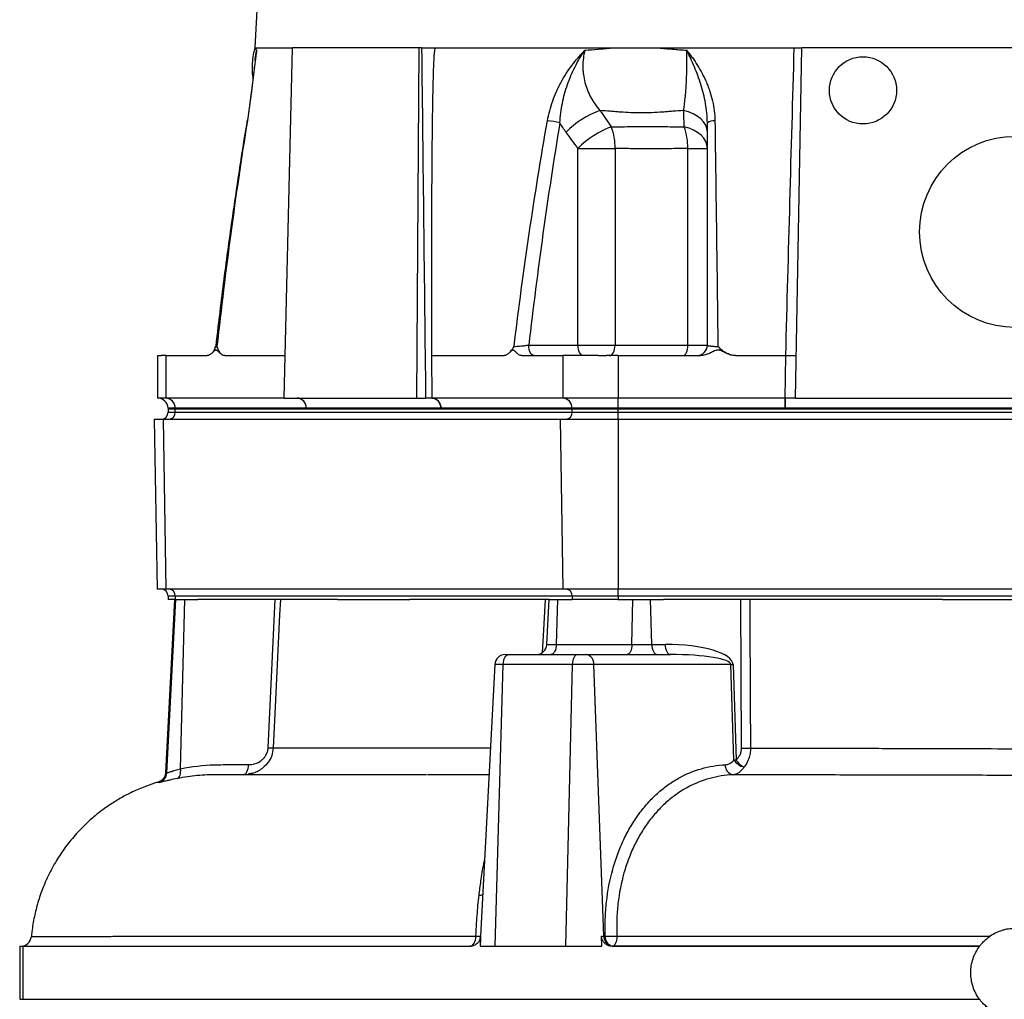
# Model space of a CAD drawing. Header units: millimetres. Extents: x 2439 to 3497, y 1333 to 4508.
# Tile 2 of 8: x 2439 to 2996, y 1818 to 2372. Entities that reach past the tile are written whole.
import ezdxf

# ---------------------------------------------------------------- set-up
doc = ezdxf.new("R2010")
doc.units = ezdxf.units.MM
doc.header["$LTSCALE"] = 2

msp = doc.modelspace()

# ---------------------------------------------------------------- linework, layer by layer
at = {"color": 7, "linetype": 'Continuous', "lineweight": 25}
for p, q in [((2625.21, 3401.1), (2572.21, 2356.33)), ((2572.21, 2356.33), (2593.48, 2356.33)), ((2572.64, 2351.66), (2572.7, 2352)), ((2588.76, 2158.33), (2593.48, 2356.33)), ((2665.11, 2356.33), (2593.48, 2356.33)), ((2663.84, 2158.33), (2665.11, 2356.33)), ((2666.49, 2356.33), (2665.11, 2356.33)), ((2673.73, 2356.33), (2877.81, 2356.33)), ((2878.14, 2158.33), (2881.6, 2356.33)), ((3122.86, 2356.33), (2881.6, 2356.33)), ((2754.98, 2188.33), (2754.98, 2299.55)), ((2754.98, 2299.55), (2775.97, 2299.55)), ((2775.97, 2299.55), (2775.97, 2188.33)), ((2817.18, 2299.55), (2828.19, 2299.55)), ((2817.18, 2188.33), (2817.18, 2299.55)), ((2727.13, 2188.33), (2754.98, 2188.33)), ((2754.98, 2188.33), (2775.97, 2188.33)), ((2775.97, 2188.33), (2817.18, 2188.33)), ((2817.18, 2188.33), (2828.19, 2188.33)), ((2517.05, 2182.35), (2517.05, 2158.33)), ((2521.87, 2182.33), (2521.87, 2158.33)), ((2521.87, 2182.33), (2545.21, 2182.33)), ((2555.09, 2182.33), (2589.33, 2182.33)), ((2672.05, 2182.33), (2713.24, 2182.33)), ((2723.13, 2182.33), (2746.46, 2182.33)), ((2746.46, 2182.33), (2746.46, 2158.33)), ((2777.64, 2182.33), (2777.64, 2158.33)), ((2777.64, 2182.33), (2824.3, 2182.33)), ((2844.08, 2182.33), (2872.56, 2182.33)), ((2872.14, 2158.33), (2872.56, 2182.33)), ((2521.87, 2158.33), (2517.05, 2158.33)), ((2588.76, 2158.33), (2521.87, 2158.33)), ((2588.76, 2158.33), (2663.84, 2158.33)), ((2663.84, 2158.33), (2668.77, 2158.33)), ((2746.46, 2158.33), (2672.24, 2158.33)), ((2777.64, 2158.33), (2746.46, 2158.33)), ((2872.14, 2158.33), (2777.64, 2158.33)), ((2777.64, 2152.54), (2777.64, 2158.33)), ((2872.35, 2158.33), (2872.14, 2158.33)), ((2872.14, 2152.54), (2872.14, 2158.33)), ((2878.14, 2158.33), (2872.35, 2158.33)), ((2872.35, 2152.54), (2872.35, 2158.33)), ((2878.14, 2158.33), (3126.31, 2158.33)), ((2523.04, 2152.54), (2523.05, 2152.33)), ((2523.05, 2152.33), (2523.05, 2150.33)), ((2523.05, 2152.33), (2527.07, 2152.33)), ((2527.06, 2152.54), (2527.07, 2152.33)), ((2601.29, 2152.54), (2527.06, 2152.54)), ((2527.07, 2152.33), (2751.66, 2152.33)), ((2527.07, 2150.33), (2527.07, 2152.33)), ((2677.42, 2152.54), (2601.29, 2152.54)), ((2751.65, 2152.54), (2677.43, 2152.54)), ((2777.64, 2152.54), (2751.65, 2152.54)), ((2751.65, 2152.54), (2751.66, 2152.33)), ((2751.66, 2152.33), (2777.64, 2152.33)), ((2751.66, 2150.33), (2751.66, 2152.33)), ((2872.14, 2152.54), (2777.64, 2152.54)), ((2777.64, 2152.54), (2777.64, 2152.33)), ((2777.64, 2152.33), (3226.82, 2152.33)), ((2777.64, 2150.33), (2777.64, 2152.33)), ((2872.35, 2152.54), (2872.14, 2152.54)), ((3132.1, 2152.54), (2872.35, 2152.54)), ((2515.27, 2146.33), (2516.94, 2050.33)), ((2515.27, 2146.33), (2520.33, 2146.33)), ((2520.33, 2146.33), (2521.78, 2050.33)), ((2520.33, 2146.33), (2744.92, 2146.33)), ((2527.07, 2150.33), (2751.66, 2150.33)), ((2744.92, 2146.33), (2746.37, 2050.33)), ((2744.92, 2146.33), (2777.64, 2146.33)), ((2751.66, 2150.33), (2777.64, 2150.33)), ((2777.64, 2146.33), (2777.64, 2150.33)), ((2777.64, 2150.33), (3226.82, 2150.33)), ((2777.64, 2146.33), (2777.64, 2050.33)), ((2777.64, 2146.33), (3226.82, 2146.33)), ((2521.78, 2050.33), (2516.94, 2050.33)), ((2746.37, 2050.33), (2521.78, 2050.33)), ((2777.64, 2050.33), (2746.37, 2050.33)), ((3226.82, 2050.33), (2777.64, 2050.33)), ((2777.64, 2046.33), (2777.64, 2050.33)), ((2523.05, 2046.33), (2523.05, 2044.33)), ((2751.66, 2046.33), (2527.07, 2046.33)), ((2527.07, 2046.33), (2527.07, 2044.33)), ((2777.64, 2046.33), (2751.66, 2046.33)), ((2751.66, 2046.33), (2751.66, 2044.33)), ((3226.82, 2046.33), (2777.64, 2046.33)), ((2777.64, 2046.33), (2777.64, 2044.33)), ((2526.76, 2044.33), (2521.63, 1946.54)), ((2522.26, 1946.38), (2527.39, 2044.33)), ((2526.99, 2044.33), (2523.05, 2044.33)), ((2526.99, 2044.33), (2527.39, 2044.33)), ((2527.39, 2044.33), (2532.61, 2044.33)), ((2530.11, 1948.75), (2532.61, 2044.33)), ((2532.61, 2044.33), (2539.98, 2044.33)), ((2618.89, 2044.33), (2539.98, 2044.33)), ((2579.65, 1960.5), (2583.65, 2044.33)), ((2618.89, 2044.33), (2659.84, 2044.33)), ((2738.75, 2044.33), (2659.84, 2044.33)), ((2737.42, 2019.02), (2738.75, 2044.33)), ((2738.75, 2044.33), (2743.52, 2044.33)), ((2742.8, 2019.02), (2743.52, 2044.33)), ((2743.52, 2044.33), (2751.74, 2044.33)), ((2777.48, 2044.33), (2751.74, 2044.33)), ((2777.48, 2044.33), (2786.1, 2044.33)), ((2785.49, 2019.02), (2786.1, 2044.33)), ((2786.1, 2044.33), (2796.09, 2044.33)), ((2796.76, 2019.02), (2796.09, 2044.33)), ((2796.09, 2044.33), (2803.45, 2044.33)), ((2961.28, 2044.33), (2803.45, 2044.33)), ((2847.52, 1960.42), (2847.13, 2044.33)), ((2961.28, 2044.33), (3043.17, 2044.33)), ((2737.42, 2019.02), (2742.8, 2019.02)), ((2742.8, 2019.02), (2785.49, 2019.02)), ((2785.49, 2019.02), (2796.76, 2019.02)), ((2796.76, 2019.02), (2804.24, 2019.02)), ((2713.9, 2013.33), (2715.9, 2013.33)), ((2715.9, 2013.33), (2754.72, 2013.33)), ((2754.72, 2013.33), (2759.76, 2013.33)), ((2759.76, 2013.33), (2807.24, 2013.33)), ((2707.91, 2007.65), (2699.86, 1854.02)), ((2708.22, 1848.33), (2712.69, 2007.65)), ((2751.94, 2007.65), (2712.69, 2007.65)), ((2748.07, 1848.33), (2751.94, 2007.65)), ((2763.99, 2007.65), (2751.94, 2007.65)), ((2769.69, 1854.02), (2763.99, 2007.65)), ((2841.47, 2007.65), (2763.99, 2007.65)), ((2843.21, 1953.67), (2841.47, 2007.65)), ((2842.71, 2007.65), (2844.45, 1953.67)), ((2555.82, 1945.33), (2550.85, 1945.33)), ((2517.62, 1941.17), (2517.63, 1941.17)), ((2768.56, 1848.33), (2768.25, 1854.02)), ((2768.25, 1854.02), (2769.69, 1854.02)), ((2769.69, 1854.02), (2770.45, 1854.02)), ((2439.09, 1848.33), (2439.09, 1818.33)), ((2439.09, 1848.33), (2440.79, 1848.33)), ((2440.79, 1848.33), (2440.79, 1818.33)), ((2440.79, 1848.33), (2693.98, 1848.33)), ((2699.6, 1848.33), (2708.22, 1848.33)), ((2708.22, 1848.33), (2748.07, 1848.33)), ((2748.07, 1848.33), (2768.56, 1848.33)), ((2774.32, 1848.33), (2982.23, 1848.33)), ((2439.09, 1818.33), (2440.79, 1818.33)), ((2440.79, 1818.33), (2982.23, 1818.33))]:
    msp.add_line(p, q, dxfattribs=at)
at = {"color": 8, "linetype": 'Continuous', "lineweight": 25}
for p, q in [((2527.06, 2152.54), (2523.04, 2152.54)), ((2523.05, 2150.33), (2527.07, 2150.33)), ((2527.07, 2046.33), (2523.05, 2046.33)), ((2712.69, 2007.65), (2707.91, 2007.65)), ((2521.63, 1946.54), (2522.26, 1946.38)), ((2699.86, 1854.02), (2699.91, 1854.02))]:
    msp.add_line(p, q, dxfattribs=at)
at = {"color": 7, "linetype": 'Continuous', "lineweight": 25, "flags": 128}
for points in [[(2828.19, 2308.71), (2827.95, 2310.7), (2827.24, 2312.64), (2826.08, 2314.49), (2824.49, 2316.21), (2822.51, 2317.74), (2820.19, 2319.06), (2817.58, 2320.13), (2814.75, 2320.93)], [(2828.19, 2299.55), (2827.96, 2301.52), (2827.27, 2303.44), (2826.15, 2305.28), (2824.6, 2306.98), (2822.68, 2308.51), (2820.43, 2309.84), (2817.89, 2310.93), (2815.13, 2311.75)], [(2730.13, 2182.33), (2729.54, 2182.45), (2728.98, 2182.79), (2728.46, 2183.35), (2728.01, 2184.09), (2727.63, 2185), (2727.36, 2186.04), (2727.18, 2187.16), (2727.13, 2188.33)], [(2757.98, 2182.33), (2757.4, 2182.45), (2756.84, 2182.79), (2756.32, 2183.35), (2755.86, 2184.09), (2755.49, 2185), (2755.21, 2186.04), (2755.04, 2187.16), (2754.98, 2188.33)], [(2772.67, 2182.33), (2773.32, 2182.45), (2773.93, 2182.79), (2774.5, 2183.35), (2775, 2184.09), (2775.41, 2185), (2775.72, 2186.04), (2775.9, 2187.16), (2775.97, 2188.33)], [(2814.48, 2182.33), (2815.01, 2182.45), (2815.51, 2182.79), (2815.98, 2183.35), (2816.39, 2184.09), (2816.72, 2185), (2816.97, 2186.04), (2817.12, 2187.16), (2817.18, 2188.33)], [(2672.05, 2182.33), (2672.06, 2181.42), (2672.09, 2177.75), (2672.2, 2163.08), (2672.24, 2158.33)], [(2586.57, 2044.33), (2586.15, 2035.67), (2583.86, 1987.75), (2582.56, 1960.5)], [(2852.26, 2044.33), (2852.29, 2035.67), (2852.5, 1987.75), (2852.62, 1960.42)], [(2742.8, 2019.02), (2742.71, 2017.9), (2742.51, 2016.82), (2742.2, 2015.84), (2741.79, 2014.98), (2741.3, 2014.28), (2740.75, 2013.76), (2740.16, 2013.44), (2739.54, 2013.33)], [(2785.49, 2019.02), (2785.42, 2017.9), (2785.25, 2016.82), (2784.99, 2015.84), (2784.65, 2014.98), (2784.24, 2014.28), (2783.78, 2013.76), (2783.28, 2013.44), (2782.77, 2013.33)], [(2796.76, 2019.02), (2796.84, 2017.9), (2797.03, 2016.82), (2797.31, 2015.84), (2797.69, 2014.98), (2798.13, 2014.28), (2798.64, 2013.76), (2799.19, 2013.44), (2799.75, 2013.33)], [(2804.24, 2019.02), (2804.33, 2017.9), (2804.51, 2016.82), (2804.8, 2015.84), (2805.17, 2014.98), (2805.62, 2014.28), (2806.13, 2013.76), (2806.67, 2013.44), (2807.24, 2013.33)], [(2712.69, 2007.65), (2712.78, 2008.77), (2712.98, 2009.85), (2713.29, 2010.83), (2713.69, 2011.69), (2714.17, 2012.39), (2714.71, 2012.91), (2715.3, 2013.23), (2715.9, 2013.33)], [(2751.94, 2007.65), (2752.02, 2008.77), (2752.19, 2009.85), (2752.46, 2010.83), (2752.8, 2011.69), (2753.22, 2012.39), (2753.69, 2012.91), (2754.19, 2013.23), (2754.72, 2013.33)], [(2565.63, 1945.33), (2566.2, 1945.44), (2566.75, 1945.76), (2567.25, 1946.28), (2567.7, 1946.98), (2568.07, 1947.84), (2568.36, 1948.82), (2568.55, 1949.9), (2568.63, 1951.02)], [(2528.34, 1943.19), (2528.81, 1943.4), (2529.23, 1943.79), (2529.59, 1944.33), (2529.87, 1945.02), (2530.07, 1945.84), (2530.17, 1946.75), (2530.19, 1947.73), (2530.11, 1948.75)], [(2694.04, 1848.33), (2694.64, 1848.44), (2695.22, 1848.76), (2695.76, 1849.29), (2696.23, 1850), (2696.63, 1850.86), (2696.93, 1851.85), (2697.13, 1852.93), (2697.21, 1854.06)], [(2776.98, 1854.06), (2776.92, 1852.93), (2776.77, 1851.85), (2776.56, 1850.86), (2776.27, 1850), (2775.93, 1849.29), (2775.54, 1848.76), (2775.12, 1848.44), (2774.69, 1848.33)]]:
    msp.add_lwpolyline(points, dxfattribs=at)
at = {"color": 8, "linetype": 'Continuous', "lineweight": 25, "flags": 128}
for points in [[(2567.78, 2315.01), (2567.79, 2315.04), (2567.94, 2315.11)], [(2734.99, 2014.59), (2735.29, 2020.4), (2736.54, 2044.33)]]:
    msp.add_lwpolyline(points, dxfattribs=at)
at = {"color": 7, "linetype": 'Continuous', "lineweight": 25}
for centre, radius in [((2916.23, 2332.33), 19), ((3002.23, 2252.33), 54)]:
    msp.add_circle(centre, radius, dxfattribs=at)
for centre, radius, start, end in [((2785.47, 2271.4), 52.72, 110.0179, 134.9481), ((2732.85, 2260.31), 55.01, 77.5267, 84.9309), ((2831.68, 2309.23), 5.93, 82.4358, 126.036), ((2792.47, 2262.27), 52.87, 110.6177, 135.1604), ((2744.38, 2300.36), 31.6, 358.5227, 21.1259), ((2778.8, 2299.38), 38.38, 0.2456, 18.7996), ((2544.01, 2188.33), 6, 314.5181, 353.4208), ((2544.01, 2188.33), 6, 314.6583, 353.4208), ((2712.04, 2188.33), 6, 314.6059, 319.8091), ((2822.19, 2188.33), 6, 270, 0), ((2517.05, 2152.33), 6, 2, 89.9651), ((2521.46, 2152.74), 5.61, 357.9948, 85.7417), ((2595.68, 2152.74), 5.61, 357.9914, 85.7799), ((2671.82, 2152.74), 5.61, 357.9914, 85.7799), ((2746.04, 2152.74), 5.61, 357.9948, 85.7417), ((2519.05, 2150.33), 4, 270, 0), ((2523.32, 2150.08), 3.76, 274.4019, 3.8113), ((2747.9, 2150.08), 3.76, 274.4019, 3.8113), ((2519.05, 2046.33), 4, 0, 90), ((2523.32, 2046.58), 3.76, 356.1887, 85.5981), ((2747.9, 2046.58), 3.76, 356.1887, 85.5981), ((2731.43, 2019.33), 6, 270, 357), ((2713.9, 2007.33), 6, 90, 177), ((2758.77, 2008.18), 5.25, 354.2117, 79.1705), ((2842.09, 2078.68), 71.04, 269.4996, 270.5004), ((2581.1, 1989.44), 28.98, 267.1168, 272.8832), ((2850.07, 2057.61), 97.22, 268.4962, 271.5038), ((2843.75, 1950.59), 5.43, 176.1441, 258.1859), ((2851.45, 1959.23), 9.94, 213.997, 255.1687), ((2843.83, 2024.71), 71.04, 269.4996, 270.5004), ((2854.62, 1960.38), 12.19, 213.4247, 242.0249), ((2516.27, 1946.69), 6, 287.036, 357.0051), ((2439.72, 1854.33), 6, 270.0011, 354.828), ((2693.87, 1854.33), 6, 336.1187, 357), ((2775.49, 1853.73), 5.82, 177.1029, 244.24), ((2775.67, 1853.49), 5.25, 174.2117, 259.1705), ((2773.14, 1944.25), 90.27, 268.2935, 272.4368)]:
    msp.add_arc(centre, radius, start, end, dxfattribs=at)
at = {"color": 8, "linetype": 'Continuous', "lineweight": 25}
for centre, radius, start, end in [((2699.01, 1885), 7.81, 270.056, 285.4737), ((2699.98, 1906.11), 52.12, 266.9554, 269.8674)]:
    msp.add_arc(centre, radius, start, end, dxfattribs=at)
at = {"color": 7, "linetype": 'Continuous', "lineweight": 25}
for centre, major_axis, ratio, start_param, end_param in [((2999.23, 6803.61), (-218.05, 24978.42), 0.015115, 1.749663, 1.757725), ((2802.52, 2007.02), (40.19, 0.56), 0.298259, 0.005416, 1.523853), ((2805.52, 2007.33), (35.95, 0.29), 0.166691, 0.003182, 1.521619)]:
    msp.add_ellipse(centre, major_axis=major_axis, ratio=ratio, start_param=start_param, end_param=end_param, dxfattribs=at)
for points, knots in [([(2572.64, 2351.66), (2572.38, 2349.76), (2571.87, 2345.99), (2571.17, 2339.94), (2570.48, 2334.01), (2569.77, 2328.18), (2569, 2322.5), (2568.35, 2318.04), (2567.91, 2315.56), (2567.81, 2315)], [0, 0, 0, 0, 0.180583, 0.358588, 0.527315, 0.669897, 0.818841, 0.958731, 1, 1, 1, 1]), ([(2573.19, 2355), (2573.16, 2354.83), (2573.14, 2354.66), (2573.08, 2354.32), (2573, 2353.81), (2572.82, 2352.61), (2572.67, 2351.56), (2572.37, 2349.42), (2572.18, 2347.96), (2571.6, 2343.46), (2571.23, 2340.29), (2570.74, 2336.08), (2570.64, 2335.23), (2570.44, 2333.5), (2570.33, 2332.62), (2570.01, 2329.96), (2569.79, 2328.16), (2569.09, 2322.7), (2568.57, 2318.96), (2567.94, 2315.11)], [0, 0, 0, 0, 0.015625, 0.015625, 0.03125, 0.0625, 0.125, 0.125, 0.25, 0.25, 0.5, 0.5, 0.5625, 0.5625, 0.625, 0.625, 0.75, 0.75, 1, 1, 1, 1]), ([(2572.3, 2356.39), (2572.11, 2355.8), (2571.44, 2353.74), (2570.82, 2350.05), (2570.49, 2345.38), (2570.59, 2341.68), (2570.97, 2339.6), (2571.07, 2339.07)], [0, 0, 0, 0, 0.106195, 0.370949, 0.638464, 0.907802, 1, 1, 1, 1]), ([(2572.49, 2356.33), (2572.52, 2356.23), (2572.54, 2356.11), (2572.62, 2355.89), (2572.77, 2355.55), (2573, 2355.22), (2573.19, 2355)], [0, 0, 0, 0, 0.25, 0.25, 0.5, 1, 1, 1, 1]), ([(2666.49, 2356.33), (2667.06, 2356.33), (2667.67, 2356.33), (2668.97, 2356.33), (2669.62, 2356.33), (2670.93, 2356.33), (2671.55, 2356.33), (2672.44, 2356.33), (2672.72, 2356.33), (2673.25, 2356.33), (2673.5, 2356.33), (2673.73, 2356.33)], [0, 0, 0, 0, 0.25, 0.25, 0.5, 0.5, 0.75, 0.75, 0.875, 0.875, 1, 1, 1, 1]), ([(2674.07, 2356.33), (2674.02, 2356.08), (2673.93, 2355.59), (2673.82, 2354.83), (2673.71, 2354.07), (2673.62, 2353.31), (2673.54, 2352.53), (2673.48, 2351.76), (2673.42, 2350.84), (2673.36, 2349.75), (2673.3, 2348.44), (2673.24, 2347.02), (2673.14, 2344.36), (2673, 2340.21), (2672.82, 2333.24), (2672.64, 2324), (2672.44, 2310.08), (2672.26, 2291.64), (2672.12, 2268.54), (2672.03, 2242.44), (2672.01, 2213.46), (2672.04, 2193.07), (2672.05, 2182.33)], [0, 0, 0, 0, 0.004434, 0.008872, 0.013319, 0.017776, 0.022248, 0.026738, 0.031249, 0.038086, 0.045596, 0.053782, 0.062642, 0.091414, 0.125362, 0.18278, 0.250622, 0.365307, 0.500592, 0.64856, 0.815029, 1, 1, 1, 1]), ([(2737.71, 2315.11), (2738.39, 2318.95), (2739.4, 2322.69), (2741.34, 2328.14), (2742.06, 2329.93), (2743.25, 2332.59), (2743.66, 2333.47), (2744.52, 2335.19), (2744.96, 2336.05), (2747.24, 2340.24), (2749.3, 2343.42), (2752.68, 2347.93), (2753.86, 2349.4), (2755.7, 2351.54), (2756.33, 2352.25), (2757.28, 2353.29), (2757.6, 2353.64), (2758.25, 2354.32), (2758.58, 2354.66), (2758.9, 2355)], [0, 0, 0, 0, 0.25, 0.25, 0.375, 0.375, 0.4375, 0.4375, 0.5, 0.5, 0.75, 0.75, 0.875, 0.875, 0.9375, 0.9375, 0.96875, 0.96875, 1, 1, 1, 1]), ([(2744.73, 2314.02), (2744.92, 2317.74), (2745.41, 2321.39), (2746.5, 2326.79), (2746.92, 2328.57), (2747.9, 2332.12), (2748.44, 2333.87), (2750.24, 2339.03), (2751.66, 2342.36), (2754.12, 2347.22), (2754.99, 2348.81), (2756.4, 2351.16), (2756.88, 2351.94), (2757.62, 2353.1), (2757.87, 2353.48), (2758.38, 2354.24), (2758.64, 2354.62), (2758.9, 2355)], [0, 0, 0, 0, 0.25, 0.25, 0.375, 0.375, 0.5, 0.5, 0.75, 0.75, 0.875, 0.875, 0.9375, 0.9375, 0.96875, 0.96875, 1, 1, 1, 1]), ([(2758.9, 2355), (2758.12, 2352.01), (2757.73, 2348.97), (2757.74, 2345.1), (2757.76, 2344.32), (2757.86, 2342.78), (2757.94, 2342.02), (2758.24, 2339.75), (2758.53, 2338.25), (2759.3, 2335.31), (2759.77, 2333.86), (2760.91, 2331), (2761.56, 2329.62), (2763.71, 2325.64), (2765.44, 2323.19), (2767.42, 2320.93)], [0, 0, 0, 0, 0.25, 0.25, 0.3125, 0.3125, 0.375, 0.375, 0.5, 0.5, 0.625, 0.625, 0.75, 0.75, 1, 1, 1, 1]), ([(2758.9, 2355), (2761.42, 2355.22), (2763.96, 2355.44), (2767.8, 2355.77), (2769.08, 2355.89), (2771.66, 2356.11), (2772.95, 2356.23), (2774.25, 2356.33)], [0, 0, 0, 0, 0.5, 0.5, 0.75, 0.75, 1, 1, 1, 1]), ([(2800.47, 2356.33), (2801.79, 2356.23), (2803.11, 2356.11), (2805.77, 2355.89), (2809.77, 2355.55), (2813.81, 2355.22), (2816.52, 2355)], [0, 0, 0, 0, 0.25, 0.25, 0.5, 1, 1, 1, 1]), ([(2814.75, 2320.93), (2815.11, 2323.19), (2815.43, 2325.64), (2815.76, 2328.96), (2815.82, 2329.64), (2815.94, 2331.01), (2816, 2331.72), (2816.16, 2333.86), (2816.25, 2335.31), (2816.41, 2338.25), (2816.47, 2339.75), (2816.54, 2342.02), (2816.56, 2342.79), (2816.59, 2344.33), (2816.61, 2345.1), (2816.65, 2348.97), (2816.61, 2352.01), (2816.52, 2355)], [0, 0, 0, 0, 0.25, 0.25, 0.3125, 0.3125, 0.375, 0.375, 0.5, 0.5, 0.625, 0.625, 0.6875, 0.6875, 0.75, 0.75, 1, 1, 1, 1]), ([(2816.52, 2355), (2816.65, 2354.83), (2816.79, 2354.66), (2817.06, 2354.32), (2817.47, 2353.81), (2818.4, 2352.61), (2819.18, 2351.56), (2820.72, 2349.42), (2821.7, 2347.96), (2824.51, 2343.46), (2826.19, 2340.29), (2827.99, 2336.08), (2828.33, 2335.23), (2828.99, 2333.5), (2829.3, 2332.62), (2830.17, 2329.96), (2830.67, 2328.16), (2831.92, 2322.7), (2832.41, 2318.96), (2832.46, 2315.11)], [0, 0, 0, 0, 0.015625, 0.015625, 0.03125, 0.0625, 0.125, 0.125, 0.25, 0.25, 0.5, 0.5, 0.5625, 0.5625, 0.625, 0.625, 0.75, 0.75, 1, 1, 1, 1]), ([(2828.19, 2314.02), (2828.19, 2317.74), (2827.82, 2321.39), (2826.86, 2326.79), (2826.47, 2328.57), (2825.58, 2332.12), (2825.08, 2333.87), (2823.46, 2339.03), (2822.22, 2342.36), (2820.19, 2347.22), (2819.48, 2348.81), (2818.39, 2351.16), (2818.02, 2351.94), (2817.46, 2353.1), (2817.27, 2353.48), (2816.9, 2354.24), (2816.71, 2354.62), (2816.52, 2355)], [0, 0, 0, 0, 0.25, 0.25, 0.375, 0.375, 0.5, 0.5, 0.75, 0.75, 0.875, 0.875, 0.9375, 0.9375, 0.96875, 0.96875, 1, 1, 1, 1]), ([(2872.57, 2182.33), (2873.33, 2211.36), (2874.12, 2240.37), (2875.71, 2298.37), (2876.53, 2327.36), (2877.34, 2356.33)], [0, 0, 0, 0, 0.5, 0.5, 1, 1, 1, 1]), ([(2877.81, 2356.33), (2877.93, 2356.33), (2878.18, 2356.33), (2878.42, 2356.33), (2878.54, 2356.33)], [0, 0, 0, 0, 0.499301, 1, 1, 1, 1]), ([(2878.54, 2356.33), (2879, 2356.33), (2879.43, 2356.33), (2879.99, 2356.33), (2880.17, 2356.33), (2880.5, 2356.33), (2880.65, 2356.33), (2881.05, 2356.33), (2881.25, 2356.33), (2881.53, 2356.33), (2881.6, 2356.33), (2881.6, 2356.33)], [0, 0, 0, 0, 0.25, 0.25, 0.375, 0.375, 0.5, 0.5, 0.75, 0.75, 1, 1, 1, 1]), ([(2814.75, 2320.93), (2812.73, 2320.78), (2809.71, 2320.56), (2806.72, 2320.33), (2804.73, 2320.18), (2803.73, 2320.1), (2798.77, 2319.76), (2794.81, 2319.59), (2786.9, 2319.59), (2782.96, 2319.76), (2778.07, 2320.1), (2777.09, 2320.18), (2775.15, 2320.33), (2774.17, 2320.41), (2771.27, 2320.63), (2769.34, 2320.78), (2767.42, 2320.93)], [0, 0, 0, 0, 0.125, 0.1875, 0.1875, 0.25, 0.25, 0.5, 0.5, 0.75, 0.75, 0.8125, 0.8125, 0.875, 0.875, 1, 1, 1, 1]), ([(2567.76, 2315.01), (2567.69, 2314.58), (2565.73, 2303.09), (2562.15, 2280.09), (2557.16, 2245.35), (2553.11, 2214.4), (2550.86, 2194.92), (2550.02, 2187.64)], [0, 0, 0, 0, 0.010316, 0.272275, 0.543167, 0.829185, 1, 1, 1, 1]), ([(2567.94, 2315.11), (2564.5, 2293.96), (2561.39, 2272.74), (2555.69, 2230.2), (2553.1, 2208.88), (2550.72, 2187.53)], [0, 0, 0, 0, 0.5, 0.5, 1, 1, 1, 1]), ([(2718.82, 2187.53), (2721.44, 2208.88), (2724.29, 2230.2), (2730.55, 2272.74), (2733.96, 2293.96), (2737.71, 2315.11)], [0, 0, 0, 0, 0.5, 0.5, 1, 1, 1, 1]), ([(2744.73, 2314.02), (2741.26, 2293.18), (2738.1, 2272.27), (2732.27, 2230.36), (2729.6, 2209.36), (2727.13, 2188.33)], [0, 0, 0, 0, 0.5, 0.5, 1, 1, 1, 1]), ([(2828.19, 2188.33), (2828.19, 2209.36), (2828.19, 2230.36), (2828.19, 2272.27), (2828.19, 2293.18), (2828.19, 2314.02)], [0, 0, 0, 0, 0.5, 0.5, 1, 1, 1, 1]), ([(2832.46, 2315.11), (2832.77, 2293.96), (2833.06, 2272.74), (2833.62, 2230.2), (2833.89, 2208.88), (2834.13, 2187.53)], [0, 0, 0, 0, 0.5, 0.5, 1, 1, 1, 1]), ([(2773.85, 2311.75), (2775.5, 2311.76), (2777.15, 2311.77), (2780.46, 2311.8), (2782.13, 2311.81), (2787.15, 2311.83), (2790.55, 2311.84), (2797.44, 2311.84), (2800.93, 2311.83), (2806.22, 2311.81), (2807.99, 2311.8), (2811.55, 2311.77), (2813.34, 2311.76), (2815.13, 2311.75)], [0, 0, 0, 0, 0.125, 0.125, 0.25, 0.25, 0.5, 0.5, 0.75, 0.75, 0.875, 0.875, 1, 1, 1, 1]), ([(2817.18, 2299.55), (2813.63, 2299.48), (2810.11, 2299.4), (2803.13, 2299.28), (2799.66, 2299.24), (2792.79, 2299.24), (2789.38, 2299.28), (2782.63, 2299.4), (2779.28, 2299.48), (2775.97, 2299.55)], [0, 0, 0, 0, 0.25, 0.25, 0.5, 0.5, 0.75, 0.75, 1, 1, 1, 1]), ([(2555.09, 2182.33), (2554.66, 2182.33), (2554.23, 2182.46), (2553.39, 2182.9), (2552.98, 2183.22), (2552.19, 2183.93), (2551.81, 2184.34), (2551.22, 2184.89), (2551.02, 2185.06), (2550.71, 2185.26), (2550.61, 2185.32), (2550.39, 2185.4), (2550.28, 2185.42), (2550.06, 2185.43), (2549.95, 2185.41), (2549.74, 2185.34), (2549.63, 2185.29), (2549.31, 2185.1), (2549.11, 2184.92), (2548.52, 2184.37), (2548.13, 2183.96), (2547.33, 2183.23), (2546.93, 2182.92), (2546.09, 2182.47), (2545.65, 2182.33), (2545.21, 2182.33)], [0, 0, 0, 0, 0.125, 0.125, 0.25, 0.25, 0.375, 0.375, 0.4375, 0.4375, 0.46875, 0.46875, 0.5, 0.5, 0.53125, 0.53125, 0.5625, 0.5625, 0.625, 0.625, 0.75, 0.75, 0.875, 0.875, 1, 1, 1, 1]), ([(2555.09, 2182.33), (2554.61, 2182.33), (2554.15, 2182.49), (2553.28, 2183.06), (2552.89, 2183.46), (2552.17, 2184.42), (2551.85, 2184.98), (2551.4, 2185.9), (2551.26, 2186.21), (2550.99, 2186.86), (2550.85, 2187.2), (2550.72, 2187.53)], [0, 0, 0, 0, 0.25, 0.25, 0.5, 0.5, 0.75, 0.75, 0.875, 0.875, 1, 1, 1, 1]), ([(2723.13, 2182.33), (2722.69, 2182.33), (2722.27, 2182.46), (2721.43, 2182.9), (2721.02, 2183.22), (2720.23, 2183.93), (2719.85, 2184.34), (2719.26, 2184.89), (2719.06, 2185.06), (2718.75, 2185.26), (2718.64, 2185.32), (2718.43, 2185.4), (2718.32, 2185.42), (2718.1, 2185.43), (2717.99, 2185.41), (2717.77, 2185.34), (2717.66, 2185.29), (2717.35, 2185.1), (2717.15, 2184.92), (2716.55, 2184.37), (2716.16, 2183.96), (2715.37, 2183.23), (2714.96, 2182.92), (2714.12, 2182.47), (2713.68, 2182.33), (2713.24, 2182.33)], [0, 0, 0, 0, 0.125, 0.125, 0.25, 0.25, 0.375, 0.375, 0.4375, 0.4375, 0.46875, 0.46875, 0.5, 0.5, 0.53125, 0.53125, 0.5625, 0.5625, 0.625, 0.625, 0.75, 0.75, 0.875, 0.875, 1, 1, 1, 1]), ([(2716.58, 2184.5), (2716.7, 2184.6), (2717.5, 2185.32), (2718.2, 2186.56), (2718.82, 2187.52), (2718.82, 2187.53)], [0, 0, 0, 0, 0.1454919, 0.9954877, 1, 1, 1, 1]), ([(2718.82, 2187.53), (2719.23, 2187.53), (2719.78, 2187.55), (2720.73, 2187.62), (2721.08, 2187.64), (2721.8, 2187.7), (2722.17, 2187.74), (2722.94, 2187.81), (2723.34, 2187.85), (2724.12, 2187.94), (2724.52, 2187.98), (2725.3, 2188.08), (2725.69, 2188.13), (2726.43, 2188.23), (2726.78, 2188.28), (2727.13, 2188.33)], [0, 0, 0, 0, 0.25, 0.25, 0.375, 0.375, 0.5, 0.5, 0.625, 0.625, 0.75, 0.75, 0.875, 0.875, 1, 1, 1, 1]), ([(2844.08, 2182.33), (2843.21, 2182.33), (2842.35, 2182.46), (2840.68, 2182.9), (2839.86, 2183.22), (2838.28, 2183.93), (2837.52, 2184.34), (2836.34, 2184.89), (2835.94, 2185.06), (2835.32, 2185.26), (2835.11, 2185.32), (2834.68, 2185.4), (2834.46, 2185.42), (2834.02, 2185.43), (2833.8, 2185.41), (2833.37, 2185.34), (2833.15, 2185.29), (2832.52, 2185.1), (2832.12, 2184.92), (2830.93, 2184.37), (2830.15, 2183.96), (2828.56, 2183.23), (2827.75, 2182.92), (2826.07, 2182.47), (2825.19, 2182.33), (2824.3, 2182.33)], [0, 0, 0, 0, 0.125, 0.125, 0.25, 0.25, 0.375, 0.375, 0.4375, 0.4375, 0.46875, 0.46875, 0.5, 0.5, 0.53125, 0.53125, 0.5625, 0.5625, 0.625, 0.625, 0.75, 0.75, 0.875, 0.875, 1, 1, 1, 1]), ([(2828.19, 2188.33), (2828.19, 2188.28), (2828.23, 2188.23), (2828.38, 2188.13), (2828.48, 2188.08), (2828.77, 2187.98), (2828.95, 2187.94), (2829.37, 2187.85), (2829.62, 2187.81), (2830.16, 2187.74), (2830.46, 2187.7), (2831.11, 2187.64), (2831.46, 2187.62), (2832.54, 2187.55), (2833.33, 2187.53), (2834.13, 2187.53)], [0, 0, 0, 0, 0.125, 0.125, 0.25, 0.25, 0.375, 0.375, 0.5, 0.5, 0.625, 0.625, 0.75, 0.75, 1, 1, 1, 1]), ([(2844.08, 2182.33), (2843.11, 2182.33), (2842.16, 2182.49), (2840.31, 2183.06), (2839.44, 2183.46), (2837.79, 2184.42), (2837, 2184.98), (2835.89, 2185.9), (2835.53, 2186.21), (2834.82, 2186.86), (2834.47, 2187.2), (2834.13, 2187.53)], [0, 0, 0, 0, 0.25, 0.25, 0.5, 0.5, 0.75, 0.75, 0.875, 0.875, 1, 1, 1, 1]), ([(2517.13, 2182.33), (2517.1, 2182.33), (2516.91, 2182.33), (2517.43, 2182.33), (2517.87, 2182.33)], [0, 0, 0, 0, 0.13961, 1, 1, 1, 1]), ([(2517.87, 2182.33), (2517.92, 2182.33), (2518.04, 2182.33), (2518.23, 2182.33), (2518.43, 2182.33), (2518.65, 2182.33), (2518.88, 2182.33), (2519.05, 2182.33), (2519.14, 2182.33)], [0, 0, 0, 0, 0.166794, 0.333435, 0.5, 0.666565, 0.833206, 1, 1, 1, 1]), ([(2521.87, 2182.33), (2521.74, 2182.33), (2521.47, 2182.33), (2521.09, 2182.33), (2520.72, 2182.33), (2520.37, 2182.33), (2520.03, 2182.33), (2519.72, 2182.33), (2519.42, 2182.33), (2519.23, 2182.33), (2519.14, 2182.33)], [0, 0, 0, 0, 0.1250078, 0.2498849, 0.3746954, 0.4995038, 0.6243743, 0.7493712, 0.8745585, 1, 1, 1, 1]), ([(2766.66, 2182.33), (2766.4, 2182.33), (2765.88, 2182.33), (2765.1, 2182.33), (2764.32, 2182.33), (2763.56, 2182.33), (2762.8, 2182.33), (2762.05, 2182.33), (2761.31, 2182.33), (2759.85, 2182.33), (2757.71, 2182.33), (2755.03, 2182.33), (2752.54, 2182.33), (2750.64, 2182.33), (2749.24, 2182.33), (2748.24, 2182.33), (2747.31, 2182.33), (2746.75, 2182.33), (2746.46, 2182.33)], [0, 0, 0, 0, 0.031278, 0.062496, 0.093671, 0.124817, 0.155953, 0.187093, 0.218256, 0.249456, 0.373927, 0.499002, 0.624284, 0.749251, 0.812094, 0.874744, 0.937335, 1, 1, 1, 1]), ([(2766.66, 2182.33), (2766.91, 2182.33), (2767.4, 2182.33), (2768.14, 2182.33), (2768.88, 2182.33), (2769.63, 2182.33), (2770.39, 2182.33), (2770.89, 2182.33), (2771.14, 2182.33)], [0, 0, 0, 0, 0.166794, 0.333435, 0.5, 0.666565, 0.833206, 1, 1, 1, 1]), ([(2777.64, 2182.33), (2777.37, 2182.33), (2776.82, 2182.33), (2776.01, 2182.33), (2775.19, 2182.33), (2774.38, 2182.33), (2773.57, 2182.33), (2772.76, 2182.33), (2771.95, 2182.33), (2771.41, 2182.33), (2771.14, 2182.33)], [0, 0, 0, 0, 0.125008, 0.249885, 0.374695, 0.499504, 0.624374, 0.749371, 0.874559, 1, 1, 1, 1]), ([(2872.57, 2182.33), (2872.96, 2182.33), (2873.35, 2182.32), (2874.12, 2182.31), (2874.5, 2182.31), (2875.23, 2182.31), (2875.57, 2182.31), (2876.22, 2182.31), (2876.53, 2182.32), (2877.08, 2182.32), (2877.33, 2182.33), (2877.77, 2182.35), (2877.96, 2182.35), (2878.25, 2182.37), (2878.37, 2182.38), (2878.52, 2182.41), (2878.56, 2182.42), (2878.56, 2182.43)], [0, 0, 0, 0, 0.125, 0.125, 0.25, 0.25, 0.375, 0.375, 0.5, 0.5, 0.625, 0.625, 0.75, 0.75, 0.875, 0.875, 1, 1, 1, 1]), ([(2601.29, 2152.54), (2601.26, 2153.31), (2601.11, 2154.07), (2600.57, 2155.48), (2600.18, 2156.12), (2599.23, 2157.18), (2598.66, 2157.61), (2597.43, 2158.18), (2596.76, 2158.33), (2596.1, 2158.33)], [0, 0, 0, 0, 0.25, 0.25, 0.5, 0.5, 0.75, 0.75, 1, 1, 1, 1]), ([(2672.23, 2158.33), (2671.63, 2158.33), (2671.03, 2158.33), (2670.15, 2158.33), (2669.86, 2158.33), (2669.3, 2158.33), (2669.03, 2158.33), (2668.77, 2158.33)], [0, 0, 0, 0, 0.5, 0.5, 0.75, 0.75, 1, 1, 1, 1]), ([(2672.24, 2158.33), (2672.9, 2158.33), (2673.56, 2158.18), (2674.8, 2157.61), (2675.36, 2157.18), (2676.32, 2156.12), (2676.71, 2155.48), (2677.25, 2154.07), (2677.4, 2153.31), (2677.43, 2152.54)], [0, 0, 0, 0, 0.25, 0.25, 0.5, 0.5, 0.75, 0.75, 1, 1, 1, 1]), ([(2568.63, 1951.02), (2569.88, 1951.02), (2571.12, 1951.21), (2573.55, 1951.99), (2574.7, 1952.56), (2576.29, 1953.78), (2576.79, 1954.23), (2577.69, 1955.25), (2578.11, 1955.82), (2578.63, 1956.73), (2578.78, 1957.04), (2579.06, 1957.7), (2579.19, 1958.04), (2579.49, 1959.06), (2579.61, 1959.77), (2579.65, 1960.5)], [0, 0, 0, 0, 0.25, 0.25, 0.5, 0.5, 0.625, 0.625, 0.75, 0.75, 0.8125, 0.8125, 0.875, 0.875, 1, 1, 1, 1]), ([(2844.45, 1953.67), (2844.9, 1954.07), (2845.32, 1954.52), (2846.07, 1955.51), (2846.4, 1956.05), (2846.95, 1957.2), (2847.16, 1957.82), (2847.45, 1959.09), (2847.52, 1959.75), (2847.52, 1960.42)], [0, 0, 0, 0, 0.25, 0.25, 0.5, 0.5, 0.75, 0.75, 1, 1, 1, 1]), ([(2852.62, 1960.42), (2852.62, 1959.38), (2852.53, 1958.36), (2852.19, 1956.36), (2851.94, 1955.38), (2851.46, 1954), (2851.28, 1953.55), (2850.89, 1952.68), (2850.67, 1952.26), (2849.99, 1951.04), (2849.47, 1950.3), (2848.91, 1949.62)], [0, 0, 0, 0, 0.25, 0.25, 0.5, 0.5, 0.625, 0.625, 0.75, 0.75, 1, 1, 1, 1]), ([(2852.62, 1960.42), (2871.86, 1960.39), (2891.6, 1960.34), (2916.89, 1960.28), (2921.98, 1960.27), (2929.67, 1960.24), (2932.24, 1960.24), (2937.37, 1960.22), (2939.94, 1960.22), (2952.79, 1960.18), (2963.06, 1960.15), (2993.88, 1960.06), (3014.44, 1960), (3045.26, 1959.92), (3055.54, 1959.9), (3070.95, 1959.86), (3076.1, 1959.85), (3086.31, 1959.83), (3091.39, 1959.81), (3096.43, 1959.8)], [0, 0, 0, 0, 0.25, 0.25, 0.3125, 0.3125, 0.34375, 0.34375, 0.375, 0.375, 0.5, 0.5, 0.75, 0.75, 0.875, 0.875, 0.9375, 0.9375, 1, 1, 1, 1]), ([(2530.11, 1948.75), (2536.51, 1950), (2542.93, 1950.71), (2550.96, 1951), (2552.56, 1951.02), (2555.78, 1951.02), (2560.6, 1951.02), (2565.42, 1951.02), (2568.63, 1951.02)], [0, 0, 0, 0, 0.5, 0.5, 0.625, 0.625, 0.75, 1, 1, 1, 1]), ([(2770.45, 1854.02), (2770.44, 1854.84), (2770.42, 1855.65), (2770.4, 1857.28), (2770.39, 1858.1), (2770.38, 1860.55), (2770.4, 1862.18), (2770.56, 1867.06), (2770.79, 1870.26), (2771.83, 1879.74), (2773, 1885.87), (2775.06, 1893.29), (2775.5, 1894.77), (2776.44, 1897.68), (2776.94, 1899.1), (2778.5, 1903.3), (2779.64, 1906), (2782.11, 1911.21), (2783.44, 1913.72), (2785.58, 1917.33), (2786.32, 1918.51), (2787.84, 1920.83), (2788.63, 1921.96), (2791.05, 1925.28), (2792.74, 1927.35), (2796.23, 1931.23), (2798.04, 1933.04), (2801.78, 1936.41), (2803.71, 1937.97), (2807.69, 1940.84), (2809.74, 1942.15), (2816.06, 1945.7), (2820.38, 1947.48), (2829.21, 1950.01), (2833.72, 1950.74), (2838.33, 1950.96)], [0, 0, 0, 0, 0.015625, 0.015625, 0.03125, 0.03125, 0.0625, 0.0625, 0.125, 0.125, 0.25, 0.25, 0.28125, 0.28125, 0.3125, 0.3125, 0.375, 0.375, 0.4375, 0.4375, 0.46875, 0.46875, 0.5, 0.5, 0.5625, 0.5625, 0.625, 0.625, 0.6875, 0.6875, 0.75, 0.75, 0.875, 0.875, 1, 1, 1, 1]), ([(2838.33, 1950.96), (2839.24, 1951), (2840.12, 1951.24), (2841.37, 1951.93), (2841.77, 1952.21), (2842.53, 1952.87), (2842.88, 1953.24), (2843.21, 1953.67)], [0, 0, 0, 0, 0.5, 0.5, 0.75, 0.75, 1, 1, 1, 1]), ([(2521.57, 1946.54), (2521.55, 1946.11), (2521.5, 1945.1), (2520.83, 1943.74), (2519.95, 1942.63), (2519.08, 1941.93), (2518.36, 1941.53), (2517.85, 1941.32), (2517.67, 1941.26), (2517.59, 1941.24)], [0, 0, 0, 0, 0.1111344, 0.261291, 0.3995216, 0.5360691, 0.6825764, 0.8559245, 1, 1, 1, 1]), ([(2522.26, 1946.38), (2522.33, 1946.37), (2522.57, 1946.42), (2523.16, 1946.6), (2523.4, 1946.68), (2523.95, 1946.86), (2524.26, 1946.96), (2524.94, 1947.18), (2525.32, 1947.31), (2526.13, 1947.57), (2526.58, 1947.71), (2527.97, 1948.14), (2528.99, 1948.44), (2530.11, 1948.75)], [0, 0, 0, 0, 0.25, 0.25, 0.375, 0.375, 0.5, 0.5, 0.625, 0.625, 0.75, 0.75, 1, 1, 1, 1]), ([(2550.85, 1945.33), (2547.09, 1945.33), (2543.33, 1945.16), (2535.82, 1944.45), (2532.07, 1943.92), (2528.34, 1943.19)], [0, 0, 0, 0, 0.5, 0.5, 1, 1, 1, 1]), ([(2669.28, 1945.33), (2668.87, 1945.33), (2662.54, 1945.33), (2651.65, 1945.33), (2636.95, 1945.33), (2624.23, 1945.33), (2613.21, 1945.33), (2603.75, 1945.33), (2595.39, 1945.33), (2588.12, 1945.33), (2581.88, 1945.33), (2576.82, 1945.33), (2572.76, 1945.33), (2569.18, 1945.33), (2565.83, 1945.33), (2562.51, 1945.33), (2559.61, 1945.33), (2557.34, 1945.33), (2556.26, 1945.33), (2555.82, 1945.33)], [0, 0, 0, 0, 0.006667, 0.102649, 0.19269, 0.276779, 0.355009, 0.427492, 0.494312, 0.562494, 0.623689, 0.67792, 0.725188, 0.765481, 0.813081, 0.863842, 0.917988, 0.966836, 1, 1, 1, 1]), ([(2704.65, 1945.33), (2702.49, 1945.33), (2695.74, 1945.33), (2685, 1945.33), (2675.55, 1945.33), (2670.68, 1945.33), (2669.81, 1945.33)], [0, 0, 0, 0, 0.174667, 0.546573, 0.919137, 1, 1, 1, 1]), ([(2842.63, 1945.27), (2838.18, 1945.08), (2833.81, 1944.39), (2825.27, 1942.04), (2821.09, 1940.38), (2815.99, 1937.62), (2814.99, 1937.04), (2813, 1935.82), (2812.02, 1935.18), (2809.14, 1933.17), (2807.27, 1931.71), (2803.65, 1928.55), (2801.9, 1926.86), (2798.51, 1923.22), (2796.88, 1921.27), (2794.53, 1918.16), (2793.77, 1917.09), (2792.3, 1914.92), (2791.58, 1913.81), (2789.51, 1910.41), (2788.22, 1908.05), (2785.83, 1903.14), (2784.72, 1900.6), (2783.21, 1896.64), (2782.73, 1895.29), (2781.83, 1892.55), (2781.4, 1891.16), (2779.41, 1884.15), (2778.28, 1878.36), (2777.28, 1869.41), (2777.06, 1866.38), (2776.92, 1861.77), (2776.9, 1860.23), (2776.93, 1857.15), (2776.95, 1855.6), (2776.98, 1854.06)], [0, 0, 0, 0, 0.125, 0.125, 0.25, 0.25, 0.28125, 0.28125, 0.3125, 0.3125, 0.375, 0.375, 0.4375, 0.4375, 0.5, 0.5, 0.53125, 0.53125, 0.5625, 0.5625, 0.625, 0.625, 0.6875, 0.6875, 0.71875, 0.71875, 0.75, 0.75, 0.875, 0.875, 0.9375, 0.9375, 0.96875, 0.96875, 1, 1, 1, 1]), ([(2848.91, 1949.62), (2848.49, 1948.94), (2848.04, 1948.35), (2847.08, 1947.31), (2846.57, 1946.86), (2845.49, 1946.12), (2844.94, 1945.83), (2843.81, 1945.43), (2843.23, 1945.31), (2842.63, 1945.27)], [0, 0, 0, 0, 0.25, 0.25, 0.5, 0.5, 0.75, 0.75, 1, 1, 1, 1]), ([(3160.85, 1944.6), (3154.51, 1944.62), (3148.1, 1944.64), (3135.16, 1944.67), (3128.65, 1944.68), (3108.99, 1944.73), (3095.73, 1944.76), (3078.96, 1944.79), (3075.59, 1944.79), (3068.86, 1944.81), (3065.49, 1944.81), (3055.39, 1944.83), (3048.65, 1944.85), (3028.45, 1944.89), (3014.97, 1944.92), (2988.02, 1944.98), (2974.54, 1945.01), (2954.32, 1945.06), (2947.58, 1945.07), (2937.47, 1945.1), (2934.1, 1945.1), (2927.35, 1945.12), (2923.98, 1945.13), (2907.22, 1945.16), (2894.02, 1945.19), (2868.03, 1945.24), (2855.23, 1945.26), (2842.63, 1945.27)], [0, 0, 0, 0, 0.0625, 0.0625, 0.125, 0.125, 0.25, 0.25, 0.28125, 0.28125, 0.3125, 0.3125, 0.375, 0.375, 0.5, 0.5, 0.625, 0.625, 0.6875, 0.6875, 0.71875, 0.71875, 0.75, 0.75, 0.875, 0.875, 1, 1, 1, 1]), ([(2517.64, 1941.16), (2516.85, 1940.95), (2514.03, 1940.17), (2508.76, 1938.22), (2502.2, 1935.37), (2495.67, 1931.89), (2490.42, 1928.62), (2485.78, 1925.34), (2481.32, 1921.84), (2476.03, 1917.13), (2470.11, 1910.98), (2464.35, 1903.76), (2459.03, 1895.64), (2454.41, 1886.85), (2451.33, 1879.2), (2449.41, 1873.2), (2448.31, 1869.18), (2447.35, 1865.05), (2446.57, 1860.83), (2446.02, 1857.07), (2445.8, 1854.71), (2445.71, 1853.78)], [0, 0, 0, 0, 0.02028, 0.073185, 0.13984, 0.198752, 0.257835, 0.294064, 0.340423, 0.399455, 0.470637, 0.553164, 0.629802, 0.712676, 0.800839, 0.83506, 0.869828, 0.905086, 0.940769, 0.976827, 1, 1, 1, 1]), ([(2528.34, 1943.19), (2526.83, 1942.9), (2525.47, 1942.6), (2523.63, 1942.19), (2523.05, 1942.06), (2521.98, 1941.81), (2521.49, 1941.7), (2520.6, 1941.49), (2520.2, 1941.39), (2519.5, 1941.23), (2519.19, 1941.16), (2518.43, 1940.99), (2518.12, 1940.94), (2518.03, 1940.95)], [0, 0, 0, 0, 0.25, 0.25, 0.375, 0.375, 0.5, 0.5, 0.625, 0.625, 0.75, 0.75, 1, 1, 1, 1]), ([(2697.21, 1854.06), (2697.27, 1855.04), (2697.32, 1856.02), (2697.43, 1857.97), (2697.49, 1858.94), (2697.67, 1861.86), (2697.8, 1863.8), (2698.22, 1869.58), (2698.55, 1873.4), (2699.01, 1877.18)], [0, 0, 0, 0, 0.125, 0.125, 0.25, 0.25, 0.5, 0.5, 1, 1, 1, 1]), ([(3016.2, 1854.06), (3015.18, 1854.75), (3014.09, 1855.38), (3011.86, 1856.44), (3010.71, 1856.88), (3008.95, 1857.42), (3008.35, 1857.58), (3007.14, 1857.85), (3006.53, 1857.97), (3004.68, 1858.24), (3002.23, 1858.42), (2999.77, 1858.24), (2997.93, 1857.97), (2997.31, 1857.85), (2996.1, 1857.58), (2995.51, 1857.42), (2993.74, 1856.88), (2992.6, 1856.44), (2990.37, 1855.38), (2989.28, 1854.75), (2988.26, 1854.06)], [0, 0, 0, 0, 0.125, 0.125, 0.25, 0.25, 0.3125, 0.3125, 0.375, 0.375, 0.5, 0.625, 0.625, 0.6875, 0.6875, 0.75, 0.75, 0.875, 0.875, 1, 1, 1, 1]), ([(2699.91, 1854.02), (2699.89, 1853.61), (2699.82, 1853.2), (2699.61, 1852.43), (2699.46, 1852.04), (2698.93, 1850.99), (2698.44, 1850.37), (2697.61, 1849.62), (2697.31, 1849.4), (2696.69, 1849.02), (2696.37, 1848.86), (2695.71, 1848.6), (2695.36, 1848.5), (2694.68, 1848.37), (2694.33, 1848.33), (2693.98, 1848.33)], [0, 0, 0, 0, 0.125, 0.125, 0.25, 0.25, 0.5, 0.5, 0.625, 0.625, 0.75, 0.75, 0.875, 0.875, 1, 1, 1, 1]), ([(2772.97, 1848.49), (2772.35, 1848.63), (2771.77, 1848.86), (2770.95, 1849.35), (2770.69, 1849.54), (2770.2, 1849.94), (2769.97, 1850.16), (2769.54, 1850.65), (2769.34, 1850.91), (2768.99, 1851.47), (2768.83, 1851.76), (2768.58, 1852.37), (2768.47, 1852.69), (2768.32, 1853.35), (2768.27, 1853.68), (2768.25, 1854.02)], [0, 0, 0, 0, 0.25, 0.25, 0.375, 0.375, 0.5, 0.5, 0.625, 0.625, 0.75, 0.75, 0.875, 0.875, 1, 1, 1, 1]), ([(2776.98, 1854.06), (2793.76, 1854.06), (2810.84, 1854.06), (2832.58, 1854.06), (2836.95, 1854.06), (2845.72, 1854.06), (2850.13, 1854.06), (2863.36, 1854.06), (2872.2, 1854.06), (2898.77, 1854.07), (2916.56, 1854.07), (2952.3, 1854.07), (2970.24, 1854.07), (2988.26, 1854.06)], [0, 0, 0, 0, 0.25, 0.25, 0.3125, 0.3125, 0.375, 0.375, 0.5, 0.5, 0.75, 0.75, 1, 1, 1, 1]), ([(2982.23, 1848.33), (2982.23, 1848.33), (2982.27, 1848.39), (2982.4, 1848.56), (2982.45, 1848.63), (2982.57, 1848.79), (2982.65, 1848.88), (2982.89, 1849.18), (2983.09, 1849.42), (2983.55, 1849.95), (2983.81, 1850.24), (2984.37, 1850.83), (2984.67, 1851.14), (2985.32, 1851.75), (2985.66, 1852.06), (2986.71, 1852.96), (2987.46, 1853.53), (2988.26, 1854.06)], [0, 0, 0, 0, 0.125, 0.125, 0.1875, 0.1875, 0.25, 0.25, 0.375, 0.375, 0.5, 0.5, 0.625, 0.625, 0.75, 0.75, 1, 1, 1, 1]), ([(2982.23, 1848.33), (2964.53, 1848.33), (2946.91, 1848.33), (2911.81, 1848.33), (2894.33, 1848.33), (2868.23, 1848.33), (2859.54, 1848.33), (2846.54, 1848.33), (2842.22, 1848.33), (2833.6, 1848.33), (2829.32, 1848.33), (2807.97, 1848.33), (2791.18, 1848.33), (2774.69, 1848.33)], [0, 0, 0, 0, 0.25, 0.25, 0.5, 0.5, 0.625, 0.625, 0.6875, 0.6875, 0.75, 0.75, 1, 1, 1, 1]), ([(2982.23, 1818.33), (2981.42, 1819.42), (2980.7, 1820.55), (2979.46, 1822.92), (2978.94, 1824.15), (2978.3, 1826.07), (2978.11, 1826.72), (2977.79, 1828.02), (2977.66, 1828.68), (2977.34, 1830.65), (2977.23, 1831.98), (2977.23, 1834.01), (2977.26, 1834.68), (2977.36, 1836.02), (2977.44, 1836.69), (2977.77, 1838.67), (2978.09, 1839.96), (2978.72, 1841.88), (2978.96, 1842.51), (2979.49, 1843.75), (2979.78, 1844.36), (2980.71, 1846.13), (2981.42, 1847.26), (2982.23, 1848.33)], [0, 0, 0, 0, 0.125, 0.125, 0.25, 0.25, 0.3125, 0.3125, 0.375, 0.375, 0.5, 0.5, 0.5625, 0.5625, 0.625, 0.625, 0.75, 0.75, 0.8125, 0.8125, 0.875, 0.875, 1, 1, 1, 1]), ([(2988.26, 1812.6), (2987.46, 1813.14), (2986.72, 1813.71), (2985.67, 1814.6), (2985.33, 1814.91), (2984.68, 1815.52), (2984.37, 1815.83), (2983.81, 1816.42), (2983.55, 1816.71), (2983.09, 1817.24), (2982.89, 1817.48), (2982.57, 1817.89), (2982.44, 1818.05), (2982.27, 1818.27), (2982.23, 1818.33), (2982.23, 1818.33)], [0, 0, 0, 0, 0.25, 0.25, 0.375, 0.375, 0.5, 0.5, 0.625, 0.625, 0.75, 0.75, 0.875, 0.875, 1, 1, 1, 1])]:
    msp.add_open_spline(points, degree=3, knots=knots, dxfattribs=at)
at = {"color": 8, "linetype": 'Continuous', "lineweight": 25}
for points, knots in [([(2572.31, 2349.19), (2572.32, 2349.43), (2572.39, 2351.4), (2572.82, 2353.31), (2573.19, 2355)], [0, 0, 0, 0, 0.120723, 1, 1, 1, 1]), ([(2572.7, 2352), (2572.85, 2352.99), (2573, 2354), (2573.19, 2354.98), (2573.19, 2355)], [0, 0, 0, 0, 0.984162, 1, 1, 1, 1]), ([(2549.99, 2187.64), (2550.03, 2187.6), (2550.08, 2187.54), (2550.54, 2187.53), (2550.72, 2187.53)], [0, 0, 0, 0, 0.605593, 1, 1, 1, 1]), ([(2582.56, 1960.5), (2582.36, 1959.02), (2581.96, 1956.11), (2579.81, 1952.19), (2576.36, 1948.61), (2572.37, 1946.23), (2569.41, 1945.89), (2568.47, 1945.79)], [0, 0, 0, 0, 0.1966871, 0.3879922, 0.5852564, 0.8687415, 1, 1, 1, 1]), ([(2582.56, 1960.5), (2583.98, 1960.5), (2586.83, 1960.5), (2592.78, 1960.5), (2599.96, 1960.5), (2607.73, 1960.5), (2615.62, 1960.5), (2623.34, 1960.5), (2631.72, 1960.5), (2640.83, 1960.5), (2650.66, 1960.5), (2661.21, 1960.5), (2672.43, 1960.5), (2686.84, 1960.5), (2698.29, 1960.5), (2705.44, 1960.5)], [0, 0, 0, 0, 0.088118, 0.176512, 0.265755, 0.355286, 0.420605, 0.485923, 0.551695, 0.617468, 0.684671, 0.751874, 0.819572, 0.88727, 1, 1, 1, 1]), ([(2518.03, 1940.95), (2517.65, 1941), (2517.12, 1941.07), (2517.5, 1941.15), (2517.62, 1941.17)], [0, 0, 0, 0, 0.708058, 1, 1, 1, 1]), ([(2699.01, 1877.18), (2699.36, 1879.87), (2700.15, 1885.92), (2701.2, 1892.59), (2701.97, 1896.33), (2702.12, 1897.06)], [0, 0, 0, 0, 0.390265, 0.880595, 1, 1, 1, 1]), ([(2445.76, 1853.78), (2445.74, 1853.78), (2445.57, 1853.79), (2446.26, 1853.8), (2447.86, 1853.82), (2450.61, 1853.83), (2454.42, 1853.85), (2459.32, 1853.87), (2465.13, 1853.88), (2471.74, 1853.9), (2479.02, 1853.92), (2487.2, 1853.93), (2496.32, 1853.95), (2506.38, 1853.97), (2517.4, 1853.98), (2529.3, 1854), (2541.91, 1854.02), (2555.14, 1854.04), (2568.92, 1854.06), (2583.43, 1854.06), (2598.67, 1854.06), (2615.46, 1854.06), (2633.89, 1854.06), (2654.12, 1854.06), (2675.17, 1854.06), (2689.86, 1854.06), (2697.21, 1854.06)], [0, 0, 0, 0, 0.006747, 0.052516, 0.096606, 0.140672, 0.184827, 0.229253, 0.273771, 0.314433, 0.355165, 0.396109, 0.437123, 0.47896, 0.520873, 0.563021, 0.605247, 0.645789, 0.686336, 0.726951, 0.767775, 0.808667, 0.856214, 0.903873, 0.951878, 1, 1, 1, 1])]:
    msp.add_open_spline(points, degree=3, knots=knots, dxfattribs=at)
at = {"color": 7, "linetype": 'Continuous', "lineweight": 25}
for points in [[(2673.73, 2356.33), (2673.85, 2356.33), (2673.96, 2356.33), (2674.07, 2356.33)], [(2767.42, 2320.93), (2769.57, 2317.87), (2771.71, 2314.81), (2773.85, 2311.75)], [(2815.13, 2311.75), (2814.99, 2314.81), (2814.87, 2317.87), (2814.75, 2320.93)], [(2748.22, 2308.71), (2746.97, 2310.41), (2745.81, 2312.18), (2744.73, 2314.02)], [(2754.98, 2299.55), (2752.72, 2302.59), (2750.47, 2305.65), (2748.22, 2308.71)], [(2872.56, 2182.33), (2872.56, 2182.33), (2872.57, 2182.33), (2872.57, 2182.33)], [(2672.24, 2158.33), (2672.23, 2158.33), (2672.23, 2158.33), (2672.23, 2158.33)], [(2601.29, 2152.54), (2601.29, 2152.54), (2601.29, 2152.54), (2601.29, 2152.54)], [(2677.43, 2152.54), (2677.43, 2152.54), (2677.42, 2152.54), (2677.42, 2152.54)], [(2699.91, 1854.02), (2699.81, 1852.12), (2699.7, 1850.23), (2699.6, 1848.33)], [(2774.32, 1848.33), (2773.86, 1848.33), (2773.41, 1848.39), (2772.97, 1848.49)]]:
    msp.add_open_spline(points, degree=3, dxfattribs=at)

doc.saveas('drawing.dxf')
